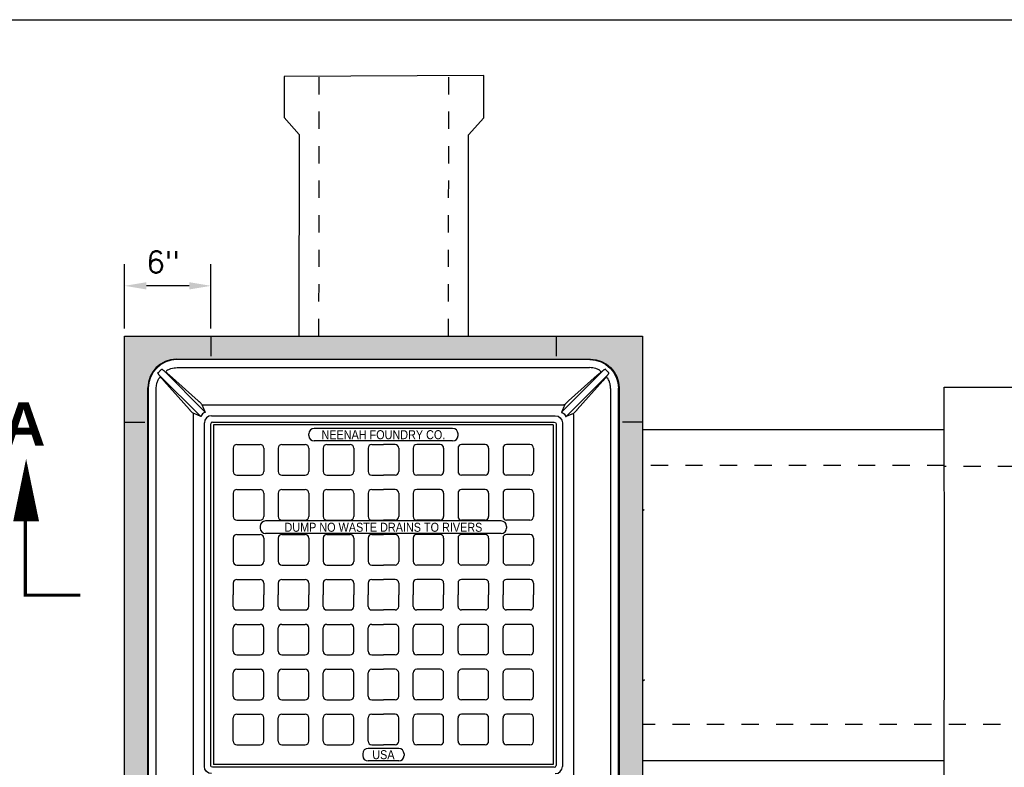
# Model space of a CAD drawing. Header units: feet. Extents: x 1489871 to 1489993, y 656800 to 656821.
# Tile 17 of 18: x 1489982.33 to 1489988.04, y 656816.37 to 656820.7. Entities that reach past the tile are written whole.
import ezdxf
from ezdxf.enums import TextEntityAlignment as Align

# ---------------------------------------------------------------- set-up
doc = ezdxf.new("R2010")
doc.units = ezdxf.units.FT
doc.header["$MEASUREMENT"] = 0
for name, pattern in [('B', [0.3, 0.25, -0.05]), ('F', [0.15, 0.1, -0.05]), ('PHANTOM2', [1.25, 0.625, -0.125, 0.125, -0.125, 0.125, -0.125])]:
    doc.linetypes.add(name, pattern=pattern)
for name, color, linetype in [('DETAIL-OTLN-HEAVY', 3, 'Continuous'), ('DETAILS', 4, 'Continuous'), ('P-HATCH', 247, 'Continuous'), ('PHANTOM', 7, 'PHANTOM2'), ('text', 9, 'Continuous')]:
    doc.layers.add(name, color=color, linetype=linetype)
doc.layers.add('SCRATCH', color=94, linetype='Continuous', plot=False)
doc.styles.add('HOLLOW', font='HOLLOW', dxfattribs={"width": 0.8})
doc.styles.get("Standard").update_dxf_attribs({"font": 'simplex.shx'})
doc.dimstyles.get("Standard").update_dxf_attribs({"dimtxt": 0.18, "dimasz": 0.18, "dimexe": 0.18, "dimexo": 0.0625, "dimgap": 0.09, "dimtad": 0, "dimtih": 1, "dimtoh": 1, "dimdec": 4, "dimzin": 0, "dimdsep": 46, "dimtxsty": 'Standard', "dimcen": 0.09, "dimadec": 0, "dimazin": 0, "dimtfac": 1, "dimtdec": 4, "dimtofl": 0, "dimtmove": 0, "dimatfit": 3, "dimfxl": 1, "dimtolj": 1, "dimtzin": 0, "dimarcsym": 0})

# ---------------------------------------------------------------- blocks, each defined once
blk = doc.blocks.new('*D395')
at = {"layer": 'DEFPOINTS', "color": 0, "linetype": 'Continuous', "transparency": 16777216}
for p in [(1489982.9416, 656819.1599), (1489982.9416, 656818.8691), (1489983.4416, 656818.8691)]:
    blk.add_point(p, dxfattribs=at)
at = {"layer": 'text', "color": 0, "linetype": 'Continuous', "lineweight": -2, "transparency": 16777216}
for p, q in [((1489982.9416, 656818.9129), (1489982.9416, 656819.2859)), ((1489983.4416, 656818.9129), (1489983.4416, 656819.2859)), ((1489983.3156, 656819.1599), (1489983.0676, 656819.1599))]:
    blk.add_line(p, q, dxfattribs=at)
at = {"layer": 'text', "color": 0, "linetype": 'Continuous', "transparency": 16777216}
for points in [[(1489983.0676, 656819.1809), (1489983.0676, 656819.1389), (1489982.9416, 656819.1599)], [(1489983.3156, 656819.1809), (1489983.3156, 656819.1389), (1489983.4416, 656819.1599)]]:
    blk.add_solid(points, dxfattribs=at)
at = {"layer": 'text', "color": 0, "linetype": 'Continuous', "transparency": 16777216, "insert": (1489983.1641, 656819.2979), "char_height": 0.126, "attachment_point": 5}
blk.add_mtext('\\A1;6"', dxfattribs=at)

msp = doc.modelspace()

# ---------------------------------------------------------------- hatches: boundary and pattern name
at = {"layer": 'P-HATCH'}
h = msp.add_hatch(dxfattribs=at)
h.set_pattern_fill('AR-CONC', color=256, scale=0.025)
h.set_pattern_definition([(50, (1489771.50896, 656793.34921), (0.17931505, -0.01568803), [0.01875, -0.20625]), (355, (1489771.50896, 656793.3492), (-0.03468783, 0.18804803), [0.015, -0.165]), (100.45144, (1489771.5239, 656793.3479), (0.14462721, 0.17236), [0.01593505, -0.17528553]), (46.1842, (1489771.50896, 656793.3992), (0.26681033, -0.04137982), [0.028125, -0.309375]), (96.63564, (1489771.5312, 656793.39576), (0.2336655, 0.24352965), [0.0239026, -0.26292844]), (351.18416, (1489771.50896, 656793.3992), (0.2336655, 0.24352965), [0.0225, -0.2475]), (21, (1489771.53396, 656793.38671), (0.14922676, -0.10065472), [0.01875, -0.20625]), (326, (1489771.53396, 656793.3867), (0.06082883, 0.18128751), [0.015, -0.165]), (71.451445, (1489771.5464, 656793.37832), (0.2100556, 0.08063279), [0.01593505, -0.17528553]), (37.5, (1489771.50896, 656793.34921), (0.003039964, 0.083223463), [0, -0.163, 0, -0.1675, 0, -0.165625]), (7.5, (1489771.50896, 656793.34921), (0.065767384, 0.098602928), [0, -0.0955, 0, -0.15925, 0, -0.063125]), (327.5, (1489771.45321, 656793.34921), (0.13345561, -0.005638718), [0, -0.0625, 0, -0.195, 0, -0.25875]), (317.5, (1489771.42821, 656793.34921), (0.14579654, 0.025026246), [0, -0.08125, 0, -0.1295, 0, -0.18375])])
edge = h.paths.add_edge_path(flags=16)
edge.add_arc((1489985.63898, 656818.56942), 0.16577, 359.9102, 450.0898)
edge.add_line((1489985.63872, 656818.73519), (1489983.24162, 656818.73519))
edge.add_arc((1489983.24136, 656818.56942), 0.16577, 89.9102, 180.0898)
edge.add_line((1489983.07559, 656818.56916), (1489983.07559, 656816.17206))
edge.add_arc((1489983.24136, 656816.1718), 0.16577, 179.9102, 270.0898)
edge.add_line((1489983.24162, 656816.00602), (1489985.63872, 656816.00602))
edge.add_arc((1489985.63898, 656816.1718), 0.16577, 269.9102, 360.0898)
edge.add_line((1489985.80475, 656816.17206), (1489985.80475, 656818.56916))
h.paths.add_polyline_path([(1489985.94165, 656818.86913), (1489985.94165, 656815.86913), (1489982.94165, 656815.86913), (1489982.94165, 656818.86913)])

# ---------------------------------------------------------------- linework, layer by layer
at = {"layer": 'DETAIL-OTLN-HEAVY', "linetype": 'Continuous'}
for p, q in [((1489985.94165, 656818.32746), (1489987.68972, 656818.32746)), ((1489985.94165, 656816.41079), (1489987.68972, 656816.41079))]:
    msp.add_line(p, q, dxfattribs=at)
msp.add_lwpolyline([(1489984.93292, 656818.86913), (1489984.93321, 656820.03515), (1489985.02197, 656820.13362), (1489985.02226, 656820.37849), (1489983.86483, 656820.37244), (1489983.86461, 656820.13482), (1489983.95317, 656820.03617), (1489983.95104, 656818.86913)], dxfattribs=at)
msp.add_lwpolyline([(1489985.94165, 656818.86913), (1489985.94165, 656815.86913), (1489982.94165, 656815.86913), (1489982.94165, 656818.86913)], close=True, dxfattribs=at)
at = {"layer": 'DETAIL-OTLN-HEAVY', "linetype": 'Continuous', "flags": 128}
msp.add_lwpolyline([(1489990.30319, 656816.40584), (1489988.58706, 656816.40584), (1489988.30846, 656816.15578), (1489987.68845, 656816.15634), (1489987.68972, 656817.36417), (1489987.68845, 656818.57201), (1489988.30846, 656818.57257), (1489988.58706, 656818.32251), (1489990.7478, 656818.32251)], dxfattribs=at)
at = {"layer": 'DETAILS', "linetype": 'F', "ltscale": 0.0625}
for p, q in [((1489984.06692, 656818.86913), (1489984.06818, 656820.3735)), ((1489984.81705, 656818.86913), (1489984.81891, 656820.37742)), ((1489987.68893, 656818.11913), (1489985.94165, 656818.11913)), ((1489990.69947, 656818.11417), (1489987.68893, 656818.11417)), ((1489988.01423, 656816.61913), (1489985.94165, 656816.61913))]:
    msp.add_line(p, q, dxfattribs=at)
at = {"layer": 'DETAILS'}
for p, q in [((1489983.24162, 656818.73519), (1489985.63872, 656818.73519)), ((1489985.63583, 656818.7323), (1489983.24451, 656818.7323)), ((1489983.40663, 656818.43051), (1489983.16822, 656818.66892)), ((1489983.24618, 656818.68605), (1489985.63416, 656818.68605)), ((1489985.47371, 656818.43051), (1489985.71212, 656818.66892)), ((1489983.14185, 656818.64256), (1489983.38026, 656818.40415)), ((1489983.31727, 656818.44311), (1489983.16901, 656818.60912)), ((1489983.20165, 656818.64177), (1489983.36767, 656818.4935)), ((1489985.73849, 656818.64256), (1489985.50008, 656818.40415)), ((1489985.67869, 656818.64177), (1489985.51267, 656818.4935)), ((1489985.56307, 656818.44311), (1489985.71133, 656818.60912)), ((1489983.07559, 656816.17206), (1489983.07559, 656818.56916)), ((1489983.07848, 656818.56626), (1489983.07848, 656816.17495)), ((1489983.12473, 656816.17661), (1489983.12473, 656818.5646)), ((1489985.75561, 656818.5646), (1489985.75561, 656816.17661)), ((1489985.80186, 656816.17495), (1489985.80186, 656818.56626)), ((1489985.80475, 656818.56916), (1489985.80475, 656816.17206)), ((1489983.38862, 656818.47319), (1489983.39832, 656818.44935)), ((1489983.39554, 656818.47063), (1489985.4848, 656818.47063)), ((1489985.49172, 656818.47319), (1489985.48202, 656818.44935)), ((1489983.36142, 656818.41245), (1489983.33759, 656818.42216)), ((1489983.34015, 656816.32598), (1489983.34015, 656818.41523)), ((1489983.44497, 656818.40706), (1489985.43537, 656818.40706)), ((1489983.45055, 656818.37061), (1489985.42979, 656818.37061)), ((1489985.51892, 656818.41245), (1489985.54275, 656818.42216)), ((1489985.54019, 656818.41523), (1489985.54019, 656816.32598)), ((1489983.40371, 656816.37541), (1489983.40371, 656818.3658)), ((1489983.44017, 656816.38098), (1489983.44017, 656818.36023)), ((1489985.44017, 656818.36023), (1489985.44017, 656816.38098)), ((1489985.47663, 656818.3658), (1489985.47663, 656816.37541)), ((1489985.42979, 656816.37061), (1489983.45055, 656816.37061))]:
    msp.add_line(p, q, dxfattribs=at)
at = {"layer": 'DETAILS', "color": 247}
for p, q in [((1489985.42403, 656818.35446), (1489983.45631, 656818.35446)), ((1489983.45631, 656818.35446), (1489983.45631, 656816.38675)), ((1489984.84121, 656818.33389), (1489984.03913, 656818.33389)), ((1489985.42403, 656818.35446), (1489985.42403, 656816.38675)), ((1489984.00788, 656818.29222), (1489984.00788, 656818.30264)), ((1489984.84121, 656818.26097), (1489984.03913, 656818.26097)), ((1489984.87246, 656818.29222), (1489984.87246, 656818.30264)), ((1489983.57038, 656818.21956), (1489983.57038, 656818.08415)), ((1489983.59121, 656818.2404), (1489983.72663, 656818.2404)), ((1489983.74746, 656818.21956), (1489983.74746, 656818.08415)), ((1489983.8308, 656818.21956), (1489983.8308, 656818.08415)), ((1489983.85163, 656818.2404), (1489983.98705, 656818.2404)), ((1489984.00788, 656818.21956), (1489984.00788, 656818.08415)), ((1489984.09121, 656818.21956), (1489984.09121, 656818.08415)), ((1489984.11205, 656818.2404), (1489984.24746, 656818.2404)), ((1489984.2683, 656818.21956), (1489984.2683, 656818.08415)), ((1489984.35163, 656818.21956), (1489984.35163, 656818.08415)), ((1489984.37246, 656818.2404), (1489984.44017, 656818.2404)), ((1489984.50788, 656818.2404), (1489984.44017, 656818.2404)), ((1489984.52871, 656818.21956), (1489984.52871, 656818.08415)), ((1489984.61205, 656818.21956), (1489984.61205, 656818.08415)), ((1489984.7683, 656818.2404), (1489984.63288, 656818.2404)), ((1489984.78913, 656818.21956), (1489984.78913, 656818.08415)), ((1489984.87246, 656818.21956), (1489984.87246, 656818.08415)), ((1489985.02871, 656818.2404), (1489984.8933, 656818.2404)), ((1489985.04955, 656818.21956), (1489985.04955, 656818.08415)), ((1489985.13288, 656818.21956), (1489985.13288, 656818.08415)), ((1489985.28913, 656818.2404), (1489985.15371, 656818.2404)), ((1489985.30996, 656818.21956), (1489985.30996, 656818.08415)), ((1489983.59121, 656818.06331), (1489983.72663, 656818.06331)), ((1489983.85163, 656818.06331), (1489983.98705, 656818.06331)), ((1489984.11205, 656818.06331), (1489984.24746, 656818.06331)), ((1489984.37246, 656818.06331), (1489984.44017, 656818.06331)), ((1489984.50788, 656818.06331), (1489984.44017, 656818.06331)), ((1489984.7683, 656818.06331), (1489984.63288, 656818.06331)), ((1489985.02871, 656818.06331), (1489984.8933, 656818.06331)), ((1489985.28913, 656818.06331), (1489985.15371, 656818.06331)), ((1489983.59121, 656817.97998), (1489983.72663, 656817.97998)), ((1489983.85163, 656817.97998), (1489983.98705, 656817.97998)), ((1489984.11205, 656817.97998), (1489984.24746, 656817.97998)), ((1489984.37246, 656817.97998), (1489984.44017, 656817.97998)), ((1489984.50788, 656817.97998), (1489984.44017, 656817.97998)), ((1489984.7683, 656817.97998), (1489984.63288, 656817.97998)), ((1489985.02871, 656817.97998), (1489984.8933, 656817.97998)), ((1489985.28913, 656817.97998), (1489985.15371, 656817.97998)), ((1489983.57038, 656817.95915), (1489983.57038, 656817.82373)), ((1489983.74746, 656817.95915), (1489983.74746, 656817.82373)), ((1489983.8308, 656817.95915), (1489983.8308, 656817.82373)), ((1489984.00788, 656817.95915), (1489984.00788, 656817.82373)), ((1489984.09121, 656817.95915), (1489984.09121, 656817.82373)), ((1489984.2683, 656817.95915), (1489984.2683, 656817.82373)), ((1489984.35163, 656817.95915), (1489984.35163, 656817.82373)), ((1489984.52871, 656817.95915), (1489984.52871, 656817.82373)), ((1489984.61205, 656817.95915), (1489984.61205, 656817.82373)), ((1489984.78913, 656817.95915), (1489984.78913, 656817.82373)), ((1489984.87246, 656817.95915), (1489984.87246, 656817.82373)), ((1489985.04955, 656817.95915), (1489985.04955, 656817.82373)), ((1489985.13288, 656817.95915), (1489985.13288, 656817.82373)), ((1489985.30996, 656817.95915), (1489985.30996, 656817.82373)), ((1489983.59121, 656817.8029), (1489983.72663, 656817.8029)), ((1489983.85163, 656817.8029), (1489983.98705, 656817.8029)), ((1489984.11205, 656817.8029), (1489984.24746, 656817.8029)), ((1489984.37246, 656817.8029), (1489984.44017, 656817.8029)), ((1489984.50788, 656817.8029), (1489984.44017, 656817.8029)), ((1489984.7683, 656817.8029), (1489984.63288, 656817.8029)), ((1489985.02871, 656817.8029), (1489984.8933, 656817.8029)), ((1489985.28913, 656817.8029), (1489985.15371, 656817.8029)), ((1489983.72663, 656817.76644), (1489983.72663, 656817.75602)), ((1489985.12246, 656817.79769), (1489983.75788, 656817.79769)), ((1489985.15371, 656817.76644), (1489985.15371, 656817.75602)), ((1489983.57038, 656817.69873), (1489983.57038, 656817.56331)), ((1489983.59121, 656817.71956), (1489983.72663, 656817.71956)), ((1489983.74746, 656817.69873), (1489983.74746, 656817.56331)), ((1489985.12246, 656817.72477), (1489983.75788, 656817.72477)), ((1489983.8308, 656817.69873), (1489983.8308, 656817.56331)), ((1489983.85163, 656817.71956), (1489983.98705, 656817.71956)), ((1489984.00788, 656817.69873), (1489984.00788, 656817.56331)), ((1489984.09121, 656817.69873), (1489984.09121, 656817.56331)), ((1489984.11205, 656817.71956), (1489984.24746, 656817.71956)), ((1489984.2683, 656817.69873), (1489984.2683, 656817.56331)), ((1489984.35163, 656817.69873), (1489984.35163, 656817.56331)), ((1489984.37246, 656817.71956), (1489984.44017, 656817.71956)), ((1489984.50788, 656817.71956), (1489984.44017, 656817.71956)), ((1489984.52871, 656817.69873), (1489984.52871, 656817.56331)), ((1489984.61205, 656817.69873), (1489984.61205, 656817.56331)), ((1489984.7683, 656817.71956), (1489984.63288, 656817.71956)), ((1489984.78913, 656817.69873), (1489984.78913, 656817.56331)), ((1489984.87246, 656817.69873), (1489984.87246, 656817.56331)), ((1489985.02871, 656817.71956), (1489984.8933, 656817.71956)), ((1489985.04955, 656817.69873), (1489985.04955, 656817.56331)), ((1489985.13288, 656817.69873), (1489985.13288, 656817.56331)), ((1489985.28913, 656817.71956), (1489985.15371, 656817.71956)), ((1489985.30996, 656817.69873), (1489985.30996, 656817.56331)), ((1489983.59121, 656817.54248), (1489983.72663, 656817.54248)), ((1489983.85163, 656817.54248), (1489983.98705, 656817.54248)), ((1489984.11205, 656817.54248), (1489984.24746, 656817.54248)), ((1489984.37246, 656817.54248), (1489984.44017, 656817.54248)), ((1489984.50788, 656817.54248), (1489984.44017, 656817.54248)), ((1489984.7683, 656817.54248), (1489984.63288, 656817.54248)), ((1489985.02871, 656817.54248), (1489984.8933, 656817.54248)), ((1489985.28913, 656817.54248), (1489985.15371, 656817.54248)), ((1489983.59121, 656817.45915), (1489983.72663, 656817.45915)), ((1489983.85163, 656817.45915), (1489983.98705, 656817.45915)), ((1489984.11205, 656817.45915), (1489984.24746, 656817.45915)), ((1489984.37246, 656817.45915), (1489984.44017, 656817.45915)), ((1489984.50788, 656817.45915), (1489984.44017, 656817.45915)), ((1489984.7683, 656817.45915), (1489984.63288, 656817.45915)), ((1489985.02871, 656817.45915), (1489984.8933, 656817.45915)), ((1489985.28913, 656817.45915), (1489985.15371, 656817.45915)), ((1489983.57038, 656817.43831), (1489983.57038, 656817.37061)), ((1489983.74746, 656817.43831), (1489983.74746, 656817.37061)), ((1489983.8308, 656817.43831), (1489983.8308, 656817.37061)), ((1489984.00788, 656817.43831), (1489984.00788, 656817.37061)), ((1489984.09121, 656817.43831), (1489984.09121, 656817.37061)), ((1489984.2683, 656817.43831), (1489984.2683, 656817.37061)), ((1489984.35163, 656817.43831), (1489984.35163, 656817.37061)), ((1489984.52871, 656817.43831), (1489984.52871, 656817.37061)), ((1489984.61205, 656817.43831), (1489984.61205, 656817.37061)), ((1489984.78913, 656817.43831), (1489984.78913, 656817.37061)), ((1489984.87246, 656817.43831), (1489984.87246, 656817.37061)), ((1489985.04955, 656817.43831), (1489985.04955, 656817.37061)), ((1489985.13288, 656817.43831), (1489985.13288, 656817.37061)), ((1489985.30996, 656817.43831), (1489985.30996, 656817.37061)), ((1489983.57038, 656817.3029), (1489983.57038, 656817.37061)), ((1489983.74746, 656817.3029), (1489983.74746, 656817.37061)), ((1489983.8308, 656817.3029), (1489983.8308, 656817.37061)), ((1489984.00788, 656817.3029), (1489984.00788, 656817.37061)), ((1489984.09121, 656817.3029), (1489984.09121, 656817.37061)), ((1489984.2683, 656817.3029), (1489984.2683, 656817.37061)), ((1489984.35163, 656817.3029), (1489984.35163, 656817.37061)), ((1489984.52871, 656817.3029), (1489984.52871, 656817.37061)), ((1489984.61205, 656817.3029), (1489984.61205, 656817.37061)), ((1489984.78913, 656817.3029), (1489984.78913, 656817.37061)), ((1489984.87246, 656817.3029), (1489984.87246, 656817.37061)), ((1489985.04955, 656817.3029), (1489985.04955, 656817.37061)), ((1489985.13288, 656817.3029), (1489985.13288, 656817.37061)), ((1489985.30996, 656817.3029), (1489985.30996, 656817.37061)), ((1489983.59121, 656817.28206), (1489983.72663, 656817.28206)), ((1489983.85163, 656817.28206), (1489983.98705, 656817.28206)), ((1489984.11205, 656817.28206), (1489984.24746, 656817.28206)), ((1489984.37246, 656817.28206), (1489984.44017, 656817.28206)), ((1489984.50788, 656817.28206), (1489984.44017, 656817.28206)), ((1489984.7683, 656817.28206), (1489984.63288, 656817.28206)), ((1489985.02871, 656817.28206), (1489984.8933, 656817.28206)), ((1489985.28913, 656817.28206), (1489985.15371, 656817.28206)), ((1489983.57038, 656817.04248), (1489983.57038, 656817.1779)), ((1489983.59121, 656817.19873), (1489983.72663, 656817.19873)), ((1489983.74746, 656817.04248), (1489983.74746, 656817.1779)), ((1489983.8308, 656817.04248), (1489983.8308, 656817.1779)), ((1489983.85163, 656817.19873), (1489983.98705, 656817.19873)), ((1489984.00788, 656817.04248), (1489984.00788, 656817.1779)), ((1489984.09121, 656817.04248), (1489984.09121, 656817.1779)), ((1489984.11205, 656817.19873), (1489984.24746, 656817.19873)), ((1489984.2683, 656817.04248), (1489984.2683, 656817.1779)), ((1489984.35163, 656817.04248), (1489984.35163, 656817.1779)), ((1489984.37246, 656817.19873), (1489984.44017, 656817.19873)), ((1489984.50788, 656817.19873), (1489984.44017, 656817.19873)), ((1489984.52871, 656817.04248), (1489984.52871, 656817.1779)), ((1489984.61205, 656817.04248), (1489984.61205, 656817.1779)), ((1489984.7683, 656817.19873), (1489984.63288, 656817.19873)), ((1489984.78913, 656817.04248), (1489984.78913, 656817.1779)), ((1489984.87246, 656817.04248), (1489984.87246, 656817.1779)), ((1489985.02871, 656817.19873), (1489984.8933, 656817.19873)), ((1489985.04955, 656817.04248), (1489985.04955, 656817.1779)), ((1489985.13288, 656817.04248), (1489985.13288, 656817.1779)), ((1489985.28913, 656817.19873), (1489985.15371, 656817.19873)), ((1489985.30996, 656817.04248), (1489985.30996, 656817.1779)), ((1489983.59121, 656817.02165), (1489983.72663, 656817.02165)), ((1489983.85163, 656817.02165), (1489983.98705, 656817.02165)), ((1489984.11205, 656817.02165), (1489984.24746, 656817.02165)), ((1489984.37246, 656817.02165), (1489984.44017, 656817.02165)), ((1489984.50788, 656817.02165), (1489984.44017, 656817.02165)), ((1489984.7683, 656817.02165), (1489984.63288, 656817.02165)), ((1489985.02871, 656817.02165), (1489984.8933, 656817.02165)), ((1489985.28913, 656817.02165), (1489985.15371, 656817.02165)), ((1489983.57038, 656816.78206), (1489983.57038, 656816.91748)), ((1489983.59121, 656816.93831), (1489983.72663, 656816.93831)), ((1489983.74746, 656816.78206), (1489983.74746, 656816.91748)), ((1489983.8308, 656816.78206), (1489983.8308, 656816.91748)), ((1489983.85163, 656816.93831), (1489983.98705, 656816.93831)), ((1489984.00788, 656816.78206), (1489984.00788, 656816.91748)), ((1489984.09121, 656816.78206), (1489984.09121, 656816.91748)), ((1489984.11205, 656816.93831), (1489984.24746, 656816.93831)), ((1489984.2683, 656816.78206), (1489984.2683, 656816.91748)), ((1489984.35163, 656816.78206), (1489984.35163, 656816.91748)), ((1489984.37246, 656816.93831), (1489984.44017, 656816.93831)), ((1489984.50788, 656816.93831), (1489984.44017, 656816.93831)), ((1489984.52871, 656816.78206), (1489984.52871, 656816.91748)), ((1489984.61205, 656816.78206), (1489984.61205, 656816.91748)), ((1489984.7683, 656816.93831), (1489984.63288, 656816.93831)), ((1489984.78913, 656816.78206), (1489984.78913, 656816.91748)), ((1489984.87246, 656816.78206), (1489984.87246, 656816.91748)), ((1489985.02871, 656816.93831), (1489984.8933, 656816.93831)), ((1489985.04955, 656816.78206), (1489985.04955, 656816.91748)), ((1489985.13288, 656816.78206), (1489985.13288, 656816.91748)), ((1489985.28913, 656816.93831), (1489985.15371, 656816.93831)), ((1489985.30996, 656816.78206), (1489985.30996, 656816.91748)), ((1489983.59121, 656816.76123), (1489983.72663, 656816.76123)), ((1489983.85163, 656816.76123), (1489983.98705, 656816.76123)), ((1489984.11205, 656816.76123), (1489984.24746, 656816.76123)), ((1489984.37246, 656816.76123), (1489984.44017, 656816.76123)), ((1489984.50788, 656816.76123), (1489984.44017, 656816.76123)), ((1489984.7683, 656816.76123), (1489984.63288, 656816.76123)), ((1489985.02871, 656816.76123), (1489984.8933, 656816.76123)), ((1489985.28913, 656816.76123), (1489985.15371, 656816.76123)), ((1489983.59121, 656816.6779), (1489983.72663, 656816.6779)), ((1489983.85163, 656816.6779), (1489983.98705, 656816.6779)), ((1489984.11205, 656816.6779), (1489984.24746, 656816.6779)), ((1489984.37246, 656816.6779), (1489984.44017, 656816.6779)), ((1489984.50788, 656816.6779), (1489984.44017, 656816.6779)), ((1489984.7683, 656816.6779), (1489984.63288, 656816.6779)), ((1489985.02871, 656816.6779), (1489984.8933, 656816.6779)), ((1489985.28913, 656816.6779), (1489985.15371, 656816.6779)), ((1489983.57038, 656816.52165), (1489983.57038, 656816.65706)), ((1489983.74746, 656816.52165), (1489983.74746, 656816.65706)), ((1489983.8308, 656816.52165), (1489983.8308, 656816.65706)), ((1489984.00788, 656816.52165), (1489984.00788, 656816.65706)), ((1489984.09121, 656816.52165), (1489984.09121, 656816.65706)), ((1489984.2683, 656816.52165), (1489984.2683, 656816.65706)), ((1489984.35163, 656816.52165), (1489984.35163, 656816.65706)), ((1489984.52871, 656816.52165), (1489984.52871, 656816.65706)), ((1489984.61205, 656816.52165), (1489984.61205, 656816.65706)), ((1489984.78913, 656816.52165), (1489984.78913, 656816.65706)), ((1489984.87246, 656816.52165), (1489984.87246, 656816.65706)), ((1489985.04955, 656816.52165), (1489985.04955, 656816.65706)), ((1489985.13288, 656816.52165), (1489985.13288, 656816.65706)), ((1489985.30996, 656816.52165), (1489985.30996, 656816.65706)), ((1489983.59121, 656816.50081), (1489983.72663, 656816.50081)), ((1489983.85163, 656816.50081), (1489983.98705, 656816.50081)), ((1489984.11205, 656816.50081), (1489984.24746, 656816.50081)), ((1489984.37246, 656816.50081), (1489984.44017, 656816.50081)), ((1489984.50788, 656816.50081), (1489984.44017, 656816.50081)), ((1489984.7683, 656816.50081), (1489984.63288, 656816.50081)), ((1489985.02871, 656816.50081), (1489984.8933, 656816.50081)), ((1489985.28913, 656816.50081), (1489985.15371, 656816.50081)), ((1489984.32038, 656816.44899), (1489984.32038, 656816.43857)), ((1489984.52871, 656816.48024), (1489984.35163, 656816.48024)), ((1489984.55996, 656816.44899), (1489984.55996, 656816.43857)), ((1489985.42403, 656816.38675), (1489983.45631, 656816.38675)), ((1489984.52871, 656816.40732), (1489984.35163, 656816.40732))]:
    msp.add_line(p, q, dxfattribs=at)
at = {"layer": 'DETAILS', "linetype": 'Continuous'}
for p, q in [((1489985.94165, 656817.86802), (1489985.95113, 656817.8595)), ((1489985.94165, 656816.86999), (1489985.95215, 656816.87946))]:
    msp.add_line(p, q, dxfattribs=at)
for points in [[(1489983.44164, 656818.86913), (1489983.44164, 656818.75204)], [(1489985.44164, 656818.86913), (1489985.44164, 656818.75204)], [(1489982.94165, 656818.36913), (1489983.05874, 656818.36913)], [(1489985.94164, 656818.36913), (1489985.82456, 656818.36913)]]:
    msp.add_lwpolyline(points, dxfattribs=at)
at = {"layer": 'DETAILS', "linetype": 'Continuous', "flags": 128}
msp.add_lwpolyline([(1489985.94165, 656818.32746), (1489985.94165, 656816.41079)], dxfattribs=at)
at = {"layer": 'DETAILS', "color": 247}
for centre, radius, start, end in [((1489984.03913, 656818.30264), 0.03125, 90, 180), ((1489984.84121, 656818.30264), 0.03125, 0, 90), ((1489984.03913, 656818.29222), 0.03125, 180, 270), ((1489984.84121, 656818.29222), 0.03125, 270, 0), ((1489983.59121, 656818.21956), 0.02083, 90, 180), ((1489983.72663, 656818.21956), 0.02083, 0, 90), ((1489983.85163, 656818.21956), 0.02083, 90, 180), ((1489983.98705, 656818.21956), 0.02083, 0, 90), ((1489984.11205, 656818.21956), 0.02083, 90, 180), ((1489984.24746, 656818.21956), 0.02083, 0, 90), ((1489984.37246, 656818.21956), 0.02083, 90, 180), ((1489984.50788, 656818.21956), 0.02083, 0, 90), ((1489984.63288, 656818.21956), 0.02083, 90, 180), ((1489984.7683, 656818.21956), 0.02083, 0, 90), ((1489984.8933, 656818.21956), 0.02083, 90, 180), ((1489985.02871, 656818.21956), 0.02083, 0, 90), ((1489985.15371, 656818.21956), 0.02083, 90, 180), ((1489985.28913, 656818.21956), 0.02083, 0, 90), ((1489983.59121, 656818.08415), 0.02083, 180, 270), ((1489983.72663, 656818.08415), 0.02083, 270, 0), ((1489983.85163, 656818.08415), 0.02083, 180, 270), ((1489983.98705, 656818.08415), 0.02083, 270, 0), ((1489984.11205, 656818.08415), 0.02083, 180, 270), ((1489984.24746, 656818.08415), 0.02083, 270, 0), ((1489984.37246, 656818.08415), 0.02083, 180, 270), ((1489984.50788, 656818.08415), 0.02083, 270, 0), ((1489984.63288, 656818.08415), 0.02083, 180, 270), ((1489984.7683, 656818.08415), 0.02083, 270, 0), ((1489984.8933, 656818.08415), 0.02083, 180, 270), ((1489985.02871, 656818.08415), 0.02083, 270, 0), ((1489985.15371, 656818.08415), 0.02083, 180, 270), ((1489985.28913, 656818.08415), 0.02083, 270, 0), ((1489983.59121, 656817.95915), 0.02083, 90, 180), ((1489983.72663, 656817.95915), 0.02083, 0, 90), ((1489983.85163, 656817.95915), 0.02083, 90, 180), ((1489983.98705, 656817.95915), 0.02083, 0, 90), ((1489984.11205, 656817.95915), 0.02083, 90, 180), ((1489984.24746, 656817.95915), 0.02083, 0, 90), ((1489984.37246, 656817.95915), 0.02083, 90, 180), ((1489984.50788, 656817.95915), 0.02083, 0, 90), ((1489984.63288, 656817.95915), 0.02083, 90, 180), ((1489984.7683, 656817.95915), 0.02083, 0, 90), ((1489984.8933, 656817.95915), 0.02083, 90, 180), ((1489985.02871, 656817.95915), 0.02083, 0, 90), ((1489985.15371, 656817.95915), 0.02083, 90, 180), ((1489985.28913, 656817.95915), 0.02083, 0, 90), ((1489983.59121, 656817.82373), 0.02083, 180, 270), ((1489983.72663, 656817.82373), 0.02083, 270, 0), ((1489983.85163, 656817.82373), 0.02083, 180, 270), ((1489983.98705, 656817.82373), 0.02083, 270, 0), ((1489984.11205, 656817.82373), 0.02083, 180, 270), ((1489984.24746, 656817.82373), 0.02083, 270, 0), ((1489984.37246, 656817.82373), 0.02083, 180, 270), ((1489984.50788, 656817.82373), 0.02083, 270, 0), ((1489984.63288, 656817.82373), 0.02083, 180, 270), ((1489984.7683, 656817.82373), 0.02083, 270, 0), ((1489984.8933, 656817.82373), 0.02083, 180, 270), ((1489985.02871, 656817.82373), 0.02083, 270, 0), ((1489985.15371, 656817.82373), 0.02083, 180, 270), ((1489985.28913, 656817.82373), 0.02083, 270, 0), ((1489983.75788, 656817.76644), 0.03125, 90, 180), ((1489983.75788, 656817.75602), 0.03125, 180, 270), ((1489985.12246, 656817.76644), 0.03125, 0, 90), ((1489985.12246, 656817.75602), 0.03125, 270, 0), ((1489983.59121, 656817.69873), 0.02083, 90, 180), ((1489983.72663, 656817.69873), 0.02083, 0, 90), ((1489983.85163, 656817.69873), 0.02083, 90, 180), ((1489983.98705, 656817.69873), 0.02083, 0, 90), ((1489984.11205, 656817.69873), 0.02083, 90, 180), ((1489984.24746, 656817.69873), 0.02083, 0, 90), ((1489984.37246, 656817.69873), 0.02083, 90, 180), ((1489984.50788, 656817.69873), 0.02083, 0, 90), ((1489984.63288, 656817.69873), 0.02083, 90, 180), ((1489984.7683, 656817.69873), 0.02083, 0, 90), ((1489984.8933, 656817.69873), 0.02083, 90, 180), ((1489985.02871, 656817.69873), 0.02083, 0, 90), ((1489985.15371, 656817.69873), 0.02083, 90, 180), ((1489985.28913, 656817.69873), 0.02083, 0, 90), ((1489983.59121, 656817.56331), 0.02083, 180, 270), ((1489983.72663, 656817.56331), 0.02083, 270, 0), ((1489983.85163, 656817.56331), 0.02083, 180, 270), ((1489983.98705, 656817.56331), 0.02083, 270, 0), ((1489984.11205, 656817.56331), 0.02083, 180, 270), ((1489984.24746, 656817.56331), 0.02083, 270, 0), ((1489984.37246, 656817.56331), 0.02083, 180, 270), ((1489984.50788, 656817.56331), 0.02083, 270, 0), ((1489984.63288, 656817.56331), 0.02083, 180, 270), ((1489984.7683, 656817.56331), 0.02083, 270, 0), ((1489984.8933, 656817.56331), 0.02083, 180, 270), ((1489985.02871, 656817.56331), 0.02083, 270, 0), ((1489985.15371, 656817.56331), 0.02083, 180, 270), ((1489985.28913, 656817.56331), 0.02083, 270, 0), ((1489983.59121, 656817.43831), 0.02083, 90, 180), ((1489983.72663, 656817.43831), 0.02083, 0, 90), ((1489983.85163, 656817.43831), 0.02083, 90, 180), ((1489983.98705, 656817.43831), 0.02083, 0, 90), ((1489984.11205, 656817.43831), 0.02083, 90, 180), ((1489984.24746, 656817.43831), 0.02083, 0, 90), ((1489984.37246, 656817.43831), 0.02083, 90, 180), ((1489984.50788, 656817.43831), 0.02083, 0, 90), ((1489984.63288, 656817.43831), 0.02083, 90, 180), ((1489984.7683, 656817.43831), 0.02083, 0, 90), ((1489984.8933, 656817.43831), 0.02083, 90, 180), ((1489985.02871, 656817.43831), 0.02083, 0, 90), ((1489985.15371, 656817.43831), 0.02083, 90, 180), ((1489985.28913, 656817.43831), 0.02083, 0, 90), ((1489983.59121, 656817.3029), 0.02083, 180, 270), ((1489983.72663, 656817.3029), 0.02083, 270, 0), ((1489983.85163, 656817.3029), 0.02083, 180, 270), ((1489983.98705, 656817.3029), 0.02083, 270, 0), ((1489984.11205, 656817.3029), 0.02083, 180, 270), ((1489984.24746, 656817.3029), 0.02083, 270, 0), ((1489984.37246, 656817.3029), 0.02083, 180, 270), ((1489984.50788, 656817.3029), 0.02083, 270, 0), ((1489984.63288, 656817.3029), 0.02083, 180, 270), ((1489984.7683, 656817.3029), 0.02083, 270, 0), ((1489984.8933, 656817.3029), 0.02083, 180, 270), ((1489985.02871, 656817.3029), 0.02083, 270, 0), ((1489985.15371, 656817.3029), 0.02083, 180, 270), ((1489985.28913, 656817.3029), 0.02083, 270, 0), ((1489983.59121, 656817.1779), 0.02083, 90, 180), ((1489983.72663, 656817.1779), 0.02083, 0, 90), ((1489983.85163, 656817.1779), 0.02083, 90, 180), ((1489983.98705, 656817.1779), 0.02083, 0, 90), ((1489984.11205, 656817.1779), 0.02083, 90, 180), ((1489984.24746, 656817.1779), 0.02083, 0, 90), ((1489984.37246, 656817.1779), 0.02083, 90, 180), ((1489984.50788, 656817.1779), 0.02083, 0, 90), ((1489984.63288, 656817.1779), 0.02083, 90, 180), ((1489984.7683, 656817.1779), 0.02083, 0, 90), ((1489984.8933, 656817.1779), 0.02083, 90, 180), ((1489985.02871, 656817.1779), 0.02083, 0, 90), ((1489985.15371, 656817.1779), 0.02083, 90, 180), ((1489985.28913, 656817.1779), 0.02083, 0, 90), ((1489983.59121, 656817.04248), 0.02083, 180, 270), ((1489983.72663, 656817.04248), 0.02083, 270, 0), ((1489983.85163, 656817.04248), 0.02083, 180, 270), ((1489983.98705, 656817.04248), 0.02083, 270, 0), ((1489984.11205, 656817.04248), 0.02083, 180, 270), ((1489984.24746, 656817.04248), 0.02083, 270, 0), ((1489984.37246, 656817.04248), 0.02083, 180, 270), ((1489984.50788, 656817.04248), 0.02083, 270, 0), ((1489984.63288, 656817.04248), 0.02083, 180, 270), ((1489984.7683, 656817.04248), 0.02083, 270, 0), ((1489984.8933, 656817.04248), 0.02083, 180, 270), ((1489985.02871, 656817.04248), 0.02083, 270, 0), ((1489985.15371, 656817.04248), 0.02083, 180, 270), ((1489985.28913, 656817.04248), 0.02083, 270, 0), ((1489983.59121, 656816.91748), 0.02083, 90, 180), ((1489983.72663, 656816.91748), 0.02083, 0, 90), ((1489983.85163, 656816.91748), 0.02083, 90, 180), ((1489983.98705, 656816.91748), 0.02083, 0, 90), ((1489984.11205, 656816.91748), 0.02083, 90, 180), ((1489984.24746, 656816.91748), 0.02083, 0, 90), ((1489984.37246, 656816.91748), 0.02083, 90, 180), ((1489984.50788, 656816.91748), 0.02083, 0, 90), ((1489984.63288, 656816.91748), 0.02083, 90, 180), ((1489984.7683, 656816.91748), 0.02083, 0, 90), ((1489984.8933, 656816.91748), 0.02083, 90, 180), ((1489985.02871, 656816.91748), 0.02083, 0, 90), ((1489985.15371, 656816.91748), 0.02083, 90, 180), ((1489985.28913, 656816.91748), 0.02083, 0, 90), ((1489983.59121, 656816.78206), 0.02083, 180, 270), ((1489983.72663, 656816.78206), 0.02083, 270, 0), ((1489983.85163, 656816.78206), 0.02083, 180, 270), ((1489983.98705, 656816.78206), 0.02083, 270, 0), ((1489984.11205, 656816.78206), 0.02083, 180, 270), ((1489984.24746, 656816.78206), 0.02083, 270, 0), ((1489984.37246, 656816.78206), 0.02083, 180, 270), ((1489984.50788, 656816.78206), 0.02083, 270, 0), ((1489984.63288, 656816.78206), 0.02083, 180, 270), ((1489984.7683, 656816.78206), 0.02083, 270, 0), ((1489984.8933, 656816.78206), 0.02083, 180, 270), ((1489985.02871, 656816.78206), 0.02083, 270, 0), ((1489985.15371, 656816.78206), 0.02083, 180, 270), ((1489985.28913, 656816.78206), 0.02083, 270, 0), ((1489983.59121, 656816.65706), 0.02083, 90, 180), ((1489983.72663, 656816.65706), 0.02083, 0, 90), ((1489983.85163, 656816.65706), 0.02083, 90, 180), ((1489983.98705, 656816.65706), 0.02083, 0, 90), ((1489984.11205, 656816.65706), 0.02083, 90, 180), ((1489984.24746, 656816.65706), 0.02083, 0, 90), ((1489984.37246, 656816.65706), 0.02083, 90, 180), ((1489984.50788, 656816.65706), 0.02083, 0, 90), ((1489984.63288, 656816.65706), 0.02083, 90, 180), ((1489984.7683, 656816.65706), 0.02083, 0, 90), ((1489984.8933, 656816.65706), 0.02083, 90, 180), ((1489985.02871, 656816.65706), 0.02083, 0, 90), ((1489985.15371, 656816.65706), 0.02083, 90, 180), ((1489985.28913, 656816.65706), 0.02083, 0, 90), ((1489983.59121, 656816.52165), 0.02083, 180, 270), ((1489983.72663, 656816.52165), 0.02083, 270, 0), ((1489983.85163, 656816.52165), 0.02083, 180, 270), ((1489983.98705, 656816.52165), 0.02083, 270, 0), ((1489984.11205, 656816.52165), 0.02083, 180, 270), ((1489984.24746, 656816.52165), 0.02083, 270, 0), ((1489984.37246, 656816.52165), 0.02083, 180, 270), ((1489984.50788, 656816.52165), 0.02083, 270, 0), ((1489984.63288, 656816.52165), 0.02083, 180, 270), ((1489984.7683, 656816.52165), 0.02083, 270, 0), ((1489984.8933, 656816.52165), 0.02083, 180, 270), ((1489985.02871, 656816.52165), 0.02083, 270, 0), ((1489985.15371, 656816.52165), 0.02083, 180, 270), ((1489985.28913, 656816.52165), 0.02083, 270, 0), ((1489984.35163, 656816.44899), 0.03125, 90, 180), ((1489984.35163, 656816.43857), 0.03125, 180, 270), ((1489984.52871, 656816.44899), 0.03125, 0, 90), ((1489984.52871, 656816.43857), 0.03125, 270, 0)]:
    msp.add_arc(centre, radius, start, end, dxfattribs=at)
at = {"layer": 'DETAILS'}
for centre, major_axis, ratio, start_param, end_param in [((1489983.24289, 656818.56789), (-0.11875, 0.11875), 0.9924325, 5.5015852, 7.0647854), ((1489983.24562, 656818.56515), (-0.11853, 0.11853), 0.9943065, 5.5015852, 7.0647854), ((1489983.16649, 656818.66332), (-0.01236, 0.01236), 0.2979733, 5.2242481, 5.6723805), ((1489983.19242, 656818.66284), (-0.00582, -0.00864), 0.8973789, 4.2764962, 6.1317631), ((1489983.14746, 656818.64429), (-0.01236, 0.01236), 0.2979733, 0.6108048, 1.0589372), ((1489983.14794, 656818.61836), (0.00864, 0.00582), 0.8973789, 0.1514223, 2.0066891), ((1489983.36523, 656818.49382), (0.0234, -0.02081), 0.0443259, 0.0898137, 1.203718), ((1489983.31696, 656818.44555), (0.02081, -0.0234), 0.0443259, 5.0794673, 6.1933716), ((1489983.43842, 656818.37236), (-0.04513, 0.04513), 0.8160315, 6.021854, 6.5445166), ((1489983.39554, 656818.48094), (-0.00965, -0.00393), 0.9886823, 0.4596913, 1.188119), ((1489983.49696, 656818.29914), (-0.10409, 0.17424), 0.0806961, 0.4852188, 0.6698913), ((1489983.32984, 656818.41523), (0.00393, 0.00965), 0.9886823, 5.0950663, 5.823494), ((1489983.51163, 656818.31382), (-0.17424, 0.10409), 0.0806961, 5.613294, 5.7979665), ((1489983.44579, 656818.36499), (-0.03004, 0.03004), 0.9808148, 5.5074723, 7.0588983), ((1489983.45063, 656818.36015), (-0.00742, 0.00742), 0.9924325, 5.5015852, 7.0647854), ((1489985.42971, 656816.38106), (0.00742, -0.00742), 0.9924325, 5.5015852, 7.0647854), ((1489985.43455, 656816.37622), (0.03004, -0.03004), 0.9808148, 5.5074723, 7.0588983)]:
    msp.add_ellipse(centre, major_axis=major_axis, ratio=ratio, start_param=start_param, end_param=end_param, dxfattribs=at)
at = {"layer": 'DETAILS', "extrusion": (0, 0, -1)}
for centre, major_axis, ratio, start_param, end_param in [((1489985.63472, 656818.56515), (0.11853, 0.11853), 0.9943065, 5.5015852, 7.0647854), ((1489985.63745, 656818.56789), (0.11875, 0.11875), 0.9924325, 5.5015852, 7.0647854), ((1489985.68792, 656818.66284), (0.00582, -0.00864), 0.8973789, 4.2764962, 6.1317631), ((1489985.71385, 656818.66332), (0.01236, 0.01236), 0.2979733, 5.2242481, 5.6723805), ((1489985.7324, 656818.61836), (-0.00864, 0.00582), 0.8973789, 0.1514223, 2.0066891), ((1489985.73288, 656818.64429), (0.01236, 0.01236), 0.2979733, 0.6108048, 1.0589372), ((1489985.51511, 656818.49382), (-0.0234, -0.02081), 0.0443259, 0.0898137, 1.203718), ((1489985.38338, 656818.29914), (0.10409, 0.17424), 0.0806961, 0.4852188, 0.6698913), ((1489985.44192, 656818.37236), (0.04513, 0.04513), 0.8160315, 6.021854, 6.5445166), ((1489985.4848, 656818.48094), (0.00965, -0.00393), 0.9886823, 0.4596913, 1.188119), ((1489985.56338, 656818.44555), (-0.02081, -0.0234), 0.0443259, 5.0794673, 6.1933716), ((1489985.42971, 656818.36015), (0.00742, 0.00742), 0.9924325, 5.5015852, 7.0647854), ((1489985.43455, 656818.36499), (0.03004, 0.03004), 0.9808148, 5.5074723, 7.0588983), ((1489985.36871, 656818.31382), (0.17424, 0.10409), 0.0806961, 5.613294, 5.7979665), ((1489985.55051, 656818.41523), (-0.00393, 0.00965), 0.9886823, 5.0950663, 5.823494), ((1489983.44579, 656816.37622), (-0.03004, -0.03004), 0.9808148, 5.5074723, 7.0588983), ((1489983.45063, 656816.38106), (-0.00742, -0.00742), 0.9924325, 5.5015852, 7.0647854)]:
    msp.add_ellipse(centre, major_axis=major_axis, ratio=ratio, start_param=start_param, end_param=end_param, dxfattribs=at)
at = {"layer": 'DETAILS'}
for points, knots in [([(1489983.13522, 656818.6523), (1489983.13495, 656818.65298), (1489983.13472, 656818.65365), (1489983.13437, 656818.65528), (1489983.13439, 656818.65617), (1489983.13485, 656818.65673), (1489983.13489, 656818.65677), (1489983.13494, 656818.65681)], [-0.55855213, -0.55855213, -0.55855213, -0.55855213, -0.44328661, -0.44328661, -0.25886179, -0.25886179, -0.24305001, -0.24305001, -0.24305001, -0.24305001]), ([(1489983.13494, 656818.65681), (1489983.13755, 656818.65935), (1489983.14014, 656818.66191), (1489983.14649, 656818.66824), (1489983.15025, 656818.67202), (1489983.15397, 656818.67584)], [-0.82034667, -0.82034667, -0.82034667, -0.82034667, -0.48749243, -0.48749243, 0, 0, 0, 0]), ([(1489983.15397, 656818.67584), (1489983.1542, 656818.67609), (1489983.15453, 656818.67624), (1489983.15551, 656818.67639), (1489983.15623, 656818.67628), (1489983.15748, 656818.67593), (1489983.15798, 656818.67576), (1489983.15848, 656818.67556)], [-0.31550212, -0.31550212, -0.31550212, -0.31550212, -0.22194952, -0.22194952, -0.0853652, -0.0853652, 0, 0, 0, 0]), ([(1489983.16365, 656818.67258), (1489983.16456, 656818.67193), (1489983.16546, 656818.67125), (1489983.16699, 656818.67002), (1489983.16763, 656818.66947), (1489983.16822, 656818.66892)], [-0.26890223, -0.26890223, -0.26890223, -0.26890223, -0.11928666, -0.11928666, 0, 0, 0, 0]), ([(1489983.16822, 656818.66892), (1489983.16961, 656818.66772), (1489983.17099, 656818.66655), (1489983.17561, 656818.66266), (1489983.17863, 656818.6602), (1489983.18287, 656818.65694), (1489983.18434, 656818.65586), (1489983.18549, 656818.65508)], [-0.8883868, -0.8883868, -0.8883868, -0.8883868, -0.71508163, -0.71508163, -0.28750113, -0.28750113, 0, 0, 0, 0]), ([(1489983.18549, 656818.65508), (1489983.18649, 656818.65441), (1489983.18786, 656818.65339), (1489983.19079, 656818.65107), (1489983.19233, 656818.64981), (1489983.19472, 656818.64781), (1489983.19551, 656818.64714), (1489983.19806, 656818.64494), (1489983.19988, 656818.64335), (1489983.20165, 656818.64177)], [-0.77870531, -0.77870531, -0.77870531, -0.77870531, -0.53001162, -0.53001162, -0.31883015, -0.31883015, -0.21749033, -0.21749033, 0, 0, 0, 0]), ([(1489983.18785, 656818.67122), (1489983.18933, 656818.67202), (1489983.19082, 656818.6728), (1489983.19795, 656818.67631), (1489983.20373, 656818.67862), (1489983.22148, 656818.68417), (1489983.23392, 656818.68605), (1489983.24618, 656818.68605)], [-2.1312936, -2.1312936, -2.1312936, -2.1312936, -1.9540944, -1.9540944, -1.2953098, -1.2953098, 0, 0, 0, 0]), ([(1489985.69249, 656818.67122), (1489985.69101, 656818.67202), (1489985.68952, 656818.6728), (1489985.68239, 656818.67631), (1489985.67661, 656818.67862), (1489985.65886, 656818.68417), (1489985.64642, 656818.68605), (1489985.63416, 656818.68605)], [-2.1312936, -2.1312936, -2.1312936, -2.1312936, -1.9540944, -1.9540944, -1.2953098, -1.2953098, 0, 0, 0, 0]), ([(1489985.69485, 656818.65508), (1489985.69385, 656818.65441), (1489985.69248, 656818.65339), (1489985.68955, 656818.65107), (1489985.68801, 656818.64981), (1489985.68563, 656818.64781), (1489985.68483, 656818.64714), (1489985.68228, 656818.64494), (1489985.68046, 656818.64335), (1489985.67869, 656818.64177)], [-0.77870531, -0.77870531, -0.77870531, -0.77870531, -0.53001162, -0.53001162, -0.31883015, -0.31883015, -0.21749033, -0.21749033, 0, 0, 0, 0]), ([(1489985.71212, 656818.66892), (1489985.71073, 656818.66772), (1489985.70935, 656818.66655), (1489985.70473, 656818.66266), (1489985.70171, 656818.6602), (1489985.69747, 656818.65694), (1489985.696, 656818.65586), (1489985.69485, 656818.65508)], [-0.8883868, -0.8883868, -0.8883868, -0.8883868, -0.71508163, -0.71508163, -0.28750113, -0.28750113, 0, 0, 0, 0]), ([(1489985.7167, 656818.67258), (1489985.71578, 656818.67193), (1489985.71488, 656818.67125), (1489985.71336, 656818.67002), (1489985.71271, 656818.66947), (1489985.71212, 656818.66892)], [-0.26890223, -0.26890223, -0.26890223, -0.26890223, -0.11928666, -0.11928666, 0, 0, 0, 0]), ([(1489985.72637, 656818.67584), (1489985.72614, 656818.67609), (1489985.72581, 656818.67624), (1489985.72483, 656818.67639), (1489985.72411, 656818.67628), (1489985.72286, 656818.67593), (1489985.72236, 656818.67576), (1489985.72186, 656818.67556)], [-0.31550212, -0.31550212, -0.31550212, -0.31550212, -0.22194952, -0.22194952, -0.0853652, -0.0853652, 0, 0, 0, 0]), ([(1489985.7454, 656818.65681), (1489985.74279, 656818.65935), (1489985.74021, 656818.66191), (1489985.73385, 656818.66824), (1489985.73009, 656818.67202), (1489985.72637, 656818.67584)], [-0.82034667, -0.82034667, -0.82034667, -0.82034667, -0.48749243, -0.48749243, 0, 0, 0, 0]), ([(1489985.74512, 656818.6523), (1489985.74539, 656818.65298), (1489985.74562, 656818.65365), (1489985.74598, 656818.65528), (1489985.74595, 656818.65617), (1489985.74549, 656818.65673), (1489985.74545, 656818.65677), (1489985.7454, 656818.65681)], [-0.55855213, -0.55855213, -0.55855213, -0.55855213, -0.44328661, -0.44328661, -0.25886179, -0.25886179, -0.24305001, -0.24305001, -0.24305001, -0.24305001]), ([(1489983.12473, 656818.5646), (1489983.12473, 656818.57351), (1489983.12571, 656818.5825), (1489983.12904, 656818.59744), (1489983.1309, 656818.60348), (1489983.13503, 656818.61397), (1489983.13715, 656818.61852), (1489983.13956, 656818.62293)], [-6.6887672, -6.6887672, -6.6887672, -6.6887672, -5.7475745, -5.7475745, -5.0855437, -5.0855437, -4.557026, -4.557026, -4.557026, -4.557026]), ([(1489983.14185, 656818.64256), (1489983.14124, 656818.64322), (1489983.14061, 656818.64395), (1489983.13939, 656818.6455), (1489983.13878, 656818.64631), (1489983.13819, 656818.64713)], [-0.26850183, -0.26850183, -0.26850183, -0.26850183, -0.13425091, -0.13425091, 0, 0, 0, 0]), ([(1489983.15569, 656818.62528), (1489983.15534, 656818.62581), (1489983.15492, 656818.6264), (1489983.15285, 656818.62925), (1489983.15062, 656818.63209), (1489983.1461, 656818.63758), (1489983.14402, 656818.64005), (1489983.14185, 656818.64256)], [-0.88822233, -0.88822233, -0.88822233, -0.88822233, -0.75668589, -0.75668589, -0.3120063, -0.3120063, 0, 0, 0, 0]), ([(1489983.16901, 656818.60912), (1489983.16827, 656818.60995), (1489983.16752, 656818.61079), (1489983.16522, 656818.61342), (1489983.1637, 656818.61518), (1489983.16057, 656818.61892), (1489983.15902, 656818.62083), (1489983.15692, 656818.62355), (1489983.1562, 656818.62453), (1489983.15569, 656818.62528)], [-0.77875502, -0.77875502, -0.77875502, -0.77875502, -0.67691849, -0.67691849, -0.45870218, -0.45870218, -0.18932775, -0.18932775, 0, 0, 0, 0]), ([(1489985.71133, 656818.60912), (1489985.71208, 656818.60995), (1489985.71282, 656818.61079), (1489985.71512, 656818.61342), (1489985.71664, 656818.61518), (1489985.71977, 656818.61892), (1489985.72132, 656818.62083), (1489985.72342, 656818.62355), (1489985.72414, 656818.62453), (1489985.72465, 656818.62528)], [-0.77875502, -0.77875502, -0.77875502, -0.77875502, -0.67691849, -0.67691849, -0.45870218, -0.45870218, -0.18932775, -0.18932775, 0, 0, 0, 0]), ([(1489985.72465, 656818.62528), (1489985.725, 656818.62581), (1489985.72542, 656818.6264), (1489985.72749, 656818.62925), (1489985.72972, 656818.63209), (1489985.73424, 656818.63758), (1489985.73633, 656818.64005), (1489985.73849, 656818.64256)], [-0.88822233, -0.88822233, -0.88822233, -0.88822233, -0.75668589, -0.75668589, -0.3120063, -0.3120063, 0, 0, 0, 0]), ([(1489985.73849, 656818.64256), (1489985.73911, 656818.64322), (1489985.73973, 656818.64395), (1489985.74095, 656818.6455), (1489985.74156, 656818.64631), (1489985.74215, 656818.64713)], [-0.26850183, -0.26850183, -0.26850183, -0.26850183, -0.13425091, -0.13425091, 0, 0, 0, 0]), ([(1489985.75561, 656818.5646), (1489985.75561, 656818.57351), (1489985.75463, 656818.5825), (1489985.7513, 656818.59744), (1489985.74944, 656818.60348), (1489985.74531, 656818.61397), (1489985.74319, 656818.61852), (1489985.74078, 656818.62293)], [-6.6887672, -6.6887672, -6.6887672, -6.6887672, -5.7475745, -5.7475745, -5.0855437, -5.0855437, -4.557026, -4.557026, -4.557026, -4.557026]), ([(1489983.36767, 656818.4935), (1489983.36882, 656818.49247), (1489983.36997, 656818.49144), (1489983.37225, 656818.48937), (1489983.37338, 656818.48834), (1489983.37449, 656818.48732)], [-0.28231765, -0.28231765, -0.28231765, -0.28231765, -0.14115883, -0.14115883, 0, 0, 0, 0]), ([(1489985.51267, 656818.4935), (1489985.51152, 656818.49247), (1489985.51037, 656818.49144), (1489985.50809, 656818.48937), (1489985.50696, 656818.48834), (1489985.50585, 656818.48732)], [-0.28231765, -0.28231765, -0.28231765, -0.28231765, -0.14115883, -0.14115883, 0, 0, 0, 0]), ([(1489983.32346, 656818.43629), (1489983.32244, 656818.4374), (1489983.3214, 656818.43853), (1489983.31934, 656818.44081), (1489983.3183, 656818.44196), (1489983.31727, 656818.44311)], [-0.28231765, -0.28231765, -0.28231765, -0.28231765, -0.14115883, -0.14115883, 0, 0, 0, 0]), ([(1489983.40663, 656818.43051), (1489983.40694, 656818.43018), (1489983.40722, 656818.42985), (1489983.40793, 656818.42892), (1489983.40826, 656818.42835), (1489983.40852, 656818.42737), (1489983.40849, 656818.42696), (1489983.40803, 656818.42629), (1489983.40761, 656818.42603), (1489983.40661, 656818.42569), (1489983.40606, 656818.42559), (1489983.4051, 656818.4255), (1489983.40472, 656818.42548), (1489983.40433, 656818.42547)], [-0.79387075, -0.79387075, -0.79387075, -0.79387075, -0.69930294, -0.69930294, -0.52354781, -0.52354781, -0.36892893, -0.36892893, -0.21415399, -0.21415399, -0.08236692, -0.08236692, 0, 0, 0, 0]), ([(1489985.47371, 656818.43051), (1489985.4734, 656818.43018), (1489985.47312, 656818.42985), (1489985.47241, 656818.42892), (1489985.47208, 656818.42835), (1489985.47182, 656818.42737), (1489985.47185, 656818.42696), (1489985.47231, 656818.42629), (1489985.47273, 656818.42603), (1489985.47374, 656818.42569), (1489985.47428, 656818.42559), (1489985.47524, 656818.4255), (1489985.47562, 656818.42548), (1489985.47601, 656818.42547)], [-0.79387075, -0.79387075, -0.79387075, -0.79387075, -0.69930294, -0.69930294, -0.52354781, -0.52354781, -0.36892893, -0.36892893, -0.21415399, -0.21415399, -0.08236692, -0.08236692, 0, 0, 0, 0]), ([(1489985.55689, 656818.43629), (1489985.55791, 656818.4374), (1489985.55894, 656818.43853), (1489985.561, 656818.44081), (1489985.56204, 656818.44196), (1489985.56307, 656818.44311)], [-0.28231765, -0.28231765, -0.28231765, -0.28231765, -0.14115883, -0.14115883, 0, 0, 0, 0]), ([(1489983.3853, 656818.40644), (1489983.3853, 656818.40586), (1489983.38526, 656818.40529), (1489983.38507, 656818.40406), (1489983.38488, 656818.40343), (1489983.38429, 656818.40252), (1489983.38388, 656818.40229), (1489983.38284, 656818.40233), (1489983.38221, 656818.40263), (1489983.38113, 656818.40339), (1489983.3807, 656818.40375), (1489983.38026, 656818.40415)], [-0.79369553, -0.79369553, -0.79369553, -0.79369553, -0.66961542, -0.66961542, -0.5021733, -0.5021733, -0.32009648, -0.32009648, -0.12311403, -0.12311403, 0, 0, 0, 0]), ([(1489985.49504, 656818.40644), (1489985.49504, 656818.40586), (1489985.49508, 656818.40529), (1489985.49527, 656818.40406), (1489985.49546, 656818.40343), (1489985.49605, 656818.40252), (1489985.49646, 656818.40229), (1489985.4975, 656818.40233), (1489985.49813, 656818.40263), (1489985.49921, 656818.40339), (1489985.49964, 656818.40375), (1489985.50008, 656818.40415)], [-0.79369553, -0.79369553, -0.79369553, -0.79369553, -0.66961542, -0.66961542, -0.5021733, -0.5021733, -0.32009648, -0.32009648, -0.12311403, -0.12311403, 0, 0, 0, 0])]:
    msp.add_open_spline(points, degree=3, knots=knots, dxfattribs=at)
at = {"layer": 'PHANTOM', "linetype": 'Continuous'}
msp.add_lwpolyline([(1489982.37097, 656818.15765, 0, 0.15, 0), (1489982.37097, 656817.79481, 0.15, 0.15, 0)], format="xyseb", dxfattribs=at)
at = {"layer": 'PHANTOM', "linetype": 'B'}
msp.add_lwpolyline([(1489982.36663, 656817.8211, 0.01875, 0.01875, 0), (1489982.36663, 656817.36766, 0.01875, 0.01875, 0), (1489982.68426, 656817.36766, 0, 0, 0)], format="xyseb", dxfattribs=at)
at = {"layer": 'SCRATCH', "flags": 128}
msp.add_lwpolyline([(1489962.26685, 656799.95158), (1489962.26685, 656820.70158), (1489992.64185, 656820.70158), (1489992.64185, 656799.95158)], close=True, dxfattribs=at)

# ---------------------------------------------------------------- texts
at = {"layer": 'DETAILS', "color": 247, "style": 'HOLLOW', "width": 0.9}
for s, height, p in [('NEENAH FOUNDRY CO.', 0.0520833, (1489984.44017, 656818.29743)), ('DUMP NO WASTE DRAINS TO RIVERS', 0.0520833, (1489984.44017, 656817.76123)), ('USA', 0.052083, (1489984.44017, 656816.44378))]:
    msp.add_text(s, height=height, dxfattribs=at).set_placement(p, align=Align.MIDDLE)
at = {"layer": 'PHANTOM', "extrusion": (0, 0, -1), "insert": (1489982.48253, 656818.48448), "char_height": 0.25, "width": 0.351345, "attachment_point": 1, "text_direction": (-1, 0, 0)}
msp.add_mtext('{\\fArial|b1|i0|c0|p34;A}', dxfattribs=at)

# ---------------------------------------------------------------- dimensions: what is measured, and where the dimension line sits
at = {"layer": 'text', "linetype": 'Continuous'}
dim = msp.add_linear_dim(base=(1489982.94165, 656819.15994), p1=(1489983.44165, 656818.86913), p2=(1489982.94165, 656818.86913), angle=180, text='6"', dimstyle='Standard', override={"dimscale": 0.7, "dimtad": 1, "dimtih": 0, "dimtoh": 0}, dxfattribs=at)
dim.commit()
dim.dimension.update_dxf_attribs({"geometry": '*D395', "text_midpoint": (1489983.16414, 656819.15994), "dimtype": 161})

doc.saveas('drawing.dxf')
